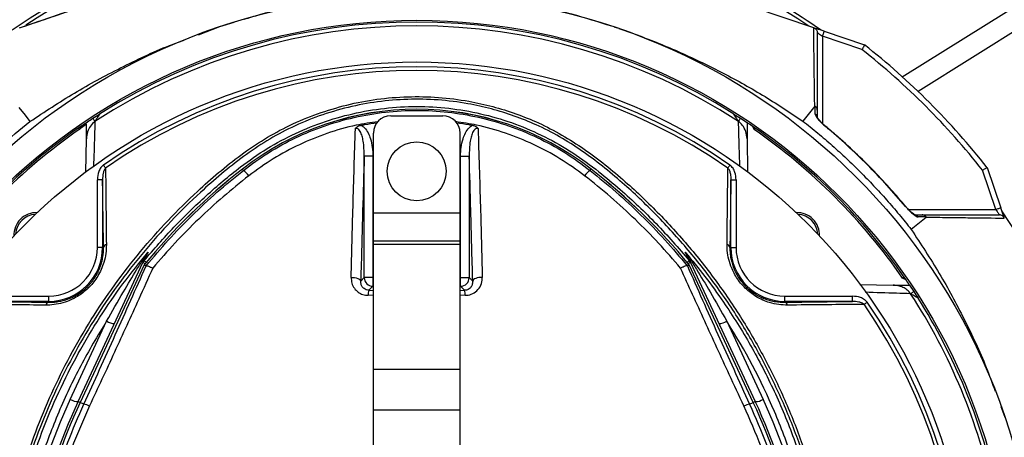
# Model space of a CAD drawing. Header units: millimetres. Extents: x 1168 to 1858, y 1039 to 1901.
# Tile 7 of 9: x 1399 to 1683, y 1608 to 1728. Entities that reach past the tile are written whole.
import ezdxf

# ---------------------------------------------------------------- set-up
doc = ezdxf.new("R2010")
doc.units = ezdxf.units.MM

msp = doc.modelspace()

# ---------------------------------------------------------------- linework, layer by layer
at = {"color": 1, "linetype": 'Continuous', "lineweight": 25}
for p, q in [((1653.4, 1711.5), (1769.31, 1784.01)), ((1630.42, 1723.17), (1630.42, 1698.03)), ((1655.23, 1673.22), (1680.37, 1673.22)), ((1500.83, 1653.63), (1500.96, 1653.63)), ((1525.96, 1653.63), (1526.09, 1653.63)), ((1499.67, 1649.98), (1500.96, 1649.97)), ((1500.96, 1651.14), (1500.83, 1651.14)), ((1526.09, 1651.14), (1525.96, 1651.14)), ((1525.96, 1649.97), (1527.25, 1649.98)), ((1500.96, 1648.53), (1499.46, 1648.54)), ((1527.46, 1648.54), (1525.96, 1648.53))]:
    msp.add_line(p, q, dxfattribs=at)
at = {"color": 7, "linetype": 'Continuous', "lineweight": 25}
for p, q in [((1775.43, 1780.76), (1657.95, 1707.27)), ((1627.89, 1725.61), (1545.51, 1753.49)), ((1450.53, 1723.61), (1456.73, 1725.93)), ((1456.73, 1725.93), (1460.89, 1727.2)), ((1570.51, 1725.82), (1571.29, 1725.55)), ((1641.78, 1719.33), (1630.42, 1723.17)), ((1630.9, 1724.59), (1642.51, 1720.66)), ((1505.96, 1700.26), (1520.96, 1700.26)), ((1417.01, 1697.47), (1415.93, 1696.72)), ((1418.27, 1697.84), (1416.22, 1696.31)), ((1417.01, 1697.47), (1416.22, 1696.31)), ((1606.8, 1699.54), (1608.66, 1698.31)), ((1610.99, 1696.72), (1610.18, 1697.28)), ((1500.96, 1672.26), (1500.96, 1695.26)), ((1525.96, 1672.26), (1525.96, 1695.26)), ((1418.1, 1683.9), (1418.27, 1693.62)), ((1608.66, 1693.62), (1608.82, 1684.01)), ((1498.34, 1653.63), (1498.34, 1688.63)), ((1500.83, 1688.63), (1498.34, 1688.63)), ((1500.83, 1688.63), (1500.83, 1653.63)), ((1526.09, 1688.63), (1528.59, 1688.63)), ((1526.09, 1653.63), (1526.09, 1688.63)), ((1528.59, 1688.63), (1528.59, 1653.63)), ((1463.49, 1684.54), (1463.21, 1684.9)), ((1563.43, 1684.54), (1563.71, 1684.9)), ((1680.37, 1673.22), (1676.52, 1684.58)), ((1677.86, 1685.31), (1681.79, 1673.7)), ((1422.92, 1681.83), (1421.42, 1681.83)), ((1421.42, 1662.33), (1421.42, 1681.83)), ((1422.92, 1681.83), (1422.92, 1662.33)), ((1604, 1662.33), (1604, 1681.83)), ((1604, 1681.83), (1605.5, 1681.83)), ((1605.5, 1681.83), (1605.5, 1662.33)), ((1500.96, 1672.26), (1525.96, 1672.26)), ((1500.96, 1664.26), (1500.96, 1672.26)), ((1525.96, 1664.26), (1525.96, 1672.26)), ((1500.96, 1664.26), (1525.96, 1664.26)), ((1500.96, 1663.24), (1500.96, 1664.26)), ((1500.96, 1663.24), (1525.96, 1663.24)), ((1500.96, 1627.28), (1500.96, 1663.24)), ((1525.96, 1663.24), (1525.96, 1664.26)), ((1525.96, 1627.28), (1525.96, 1663.24)), ((1422.92, 1662.33), (1421.42, 1662.33)), ((1423.19, 1662.33), (1422.92, 1662.33)), ((1603.73, 1662.33), (1604, 1662.33)), ((1604, 1662.33), (1605.5, 1662.33)), ((1415.89, 1617.95), (1434.57, 1658.01)), ((1434.94, 1657.35), (1416.45, 1617.69)), ((1434.95, 1657.35), (1416.45, 1617.69)), ((1434.95, 1657.35), (1435.46, 1657.03)), ((1434.95, 1657.35), (1434.96, 1657.34)), ((1591.97, 1657.35), (1591.46, 1657.03)), ((1591.97, 1657.35), (1591.96, 1657.34)), ((1610.47, 1617.69), (1591.97, 1657.35)), ((1610.47, 1617.69), (1591.98, 1657.35)), ((1592.36, 1658.01), (1611.04, 1617.95)), ((1435.46, 1657.03), (1435.48, 1657.03)), ((1591.44, 1657.03), (1591.46, 1657.03)), ((1497.33, 1652.63), (1498.34, 1653.63)), ((1500.83, 1653.63), (1498.34, 1653.63)), ((1500.83, 1653.63), (1500.83, 1651.14)), ((1526.09, 1653.63), (1528.59, 1653.63)), ((1526.09, 1651.14), (1526.09, 1653.63)), ((1528.59, 1653.63), (1529.59, 1652.63)), ((1641.17, 1651.62), (1650.82, 1651.46)), ((1654.48, 1652.98), (1653.92, 1653.79)), ((1500.83, 1651.14), (1499.67, 1649.98)), ((1527.25, 1649.98), (1526.09, 1651.14)), ((1655.51, 1651.46), (1656.74, 1649.6)), ((1387.9, 1648.3), (1407.4, 1648.3)), ((1407.4, 1646.8), (1387.9, 1646.8)), ((1407.4, 1646.8), (1407.4, 1648.3)), ((1407.4, 1646.53), (1407.4, 1646.8)), ((1619.53, 1646.8), (1619.53, 1648.3)), ((1619.53, 1648.3), (1639.03, 1648.3)), ((1619.53, 1646.53), (1619.53, 1646.8)), ((1639.03, 1646.8), (1619.53, 1646.8)), ((1639.03, 1646.8), (1639.03, 1648.3)), ((1413.62, 1618.57), (1424.1, 1641.06)), ((1602.82, 1641.06), (1613.3, 1618.57)), ((1500.96, 1627.28), (1525.96, 1627.28)), ((1500.96, 1615.51), (1500.96, 1627.28)), ((1525.96, 1615.51), (1525.96, 1627.28)), ((1417.51, 1617.19), (1416.45, 1617.69)), ((1416.45, 1617.69), (1416.45, 1617.69)), ((1609.41, 1617.19), (1610.47, 1617.69)), ((1610.47, 1617.69), (1610.47, 1617.69)), ((1500.96, 1615.51), (1525.96, 1615.51)), ((1500.96, 1533.47), (1500.96, 1615.51)), ((1525.96, 1533.47), (1525.96, 1615.51)), ((1681.82, 1616.54), (1682.97, 1613.47))]:
    msp.add_line(p, q, dxfattribs=at)
at = {"color": 7, "linetype": 'Continuous', "lineweight": 25, "flags": 128}
for points in [[(1630.9, 1724.59), (1630.32, 1724.79), (1629.76, 1724.98), (1629.24, 1725.15), (1628.78, 1725.31), (1628.41, 1725.43), (1628.13, 1725.53), (1627.98, 1725.58)], [(1628.92, 1724.18), (1628.95, 1724.17), (1629.04, 1724.11), (1629.18, 1724.01), (1629.36, 1723.89), (1629.59, 1723.73), (1629.85, 1723.56), (1630.13, 1723.37), (1630.42, 1723.17)], [(1630.42, 1723.17), (1630.52, 1723.45), (1630.61, 1723.71), (1630.69, 1723.96), (1630.76, 1724.17), (1630.82, 1724.35), (1630.87, 1724.48), (1630.89, 1724.56), (1630.9, 1724.59)], [(1398.75, 1702.67), (1400.57, 1700.39), (1402, 1698.59)], [(1628.17, 1702.99), (1626.24, 1700.61), (1624.72, 1698.75)], [(1420.73, 1698.62), (1420.68, 1698.69), (1420.62, 1698.77), (1420.56, 1698.87), (1420.49, 1698.98), (1420.41, 1699.11), (1420.32, 1699.24), (1420.22, 1699.39), (1420.12, 1699.54)], [(1606.2, 1698.62), (1606.24, 1698.69), (1606.3, 1698.77), (1606.36, 1698.87), (1606.43, 1698.98), (1606.52, 1699.11), (1606.6, 1699.24), (1606.7, 1699.39), (1606.8, 1699.54)], [(1416.22, 1696.31), (1416.18, 1696.36), (1416.15, 1696.41), (1416.11, 1696.47), (1416.07, 1696.52), (1416.04, 1696.57), (1416, 1696.62), (1415.97, 1696.67), (1415.93, 1696.72)], [(1610.99, 1696.72), (1610.95, 1696.67), (1610.92, 1696.62), (1610.88, 1696.57), (1610.85, 1696.52), (1610.81, 1696.47), (1610.78, 1696.41), (1610.74, 1696.36), (1610.7, 1696.31)], [(1423.78, 1685.2), (1423.72, 1685.29), (1423.65, 1685.39), (1423.58, 1685.49), (1423.5, 1685.6), (1423.42, 1685.71), (1423.34, 1685.83), (1423.26, 1685.95), (1423.17, 1686.07)], [(1603.14, 1685.2), (1603.21, 1685.29), (1603.27, 1685.39), (1603.35, 1685.49), (1603.42, 1685.6), (1603.5, 1685.71), (1603.58, 1685.83), (1603.67, 1685.95), (1603.75, 1686.07)], [(1681.79, 1673.7), (1681.76, 1673.69), (1681.68, 1673.67), (1681.55, 1673.62), (1681.37, 1673.56), (1681.16, 1673.49), (1680.91, 1673.41), (1680.65, 1673.32), (1680.37, 1673.22)], [(1680.37, 1673.22), (1680.55, 1672.96), (1680.72, 1672.71), (1680.88, 1672.47), (1681.02, 1672.26), (1681.15, 1672.07), (1681.25, 1671.92), (1681.32, 1671.81), (1681.37, 1671.75), (1681.38, 1671.72)], [(1682.78, 1670.78), (1682.73, 1670.93), (1682.63, 1671.21), (1682.51, 1671.58), (1682.35, 1672.04), (1682.18, 1672.56), (1681.99, 1673.12), (1681.79, 1673.7)], [(1660.25, 1670.97), (1657.86, 1669.02), (1655.98, 1667.49)], [(1494.55, 1653.71), (1495.06, 1653.7), (1495.56, 1653.65), (1496.03, 1653.56), (1496.45, 1653.42), (1496.81, 1653.25), (1497.08, 1653.06), (1497.26, 1652.85), (1497.33, 1652.63)], [(1532.37, 1653.71), (1531.86, 1653.7), (1531.36, 1653.65), (1530.89, 1653.56), (1530.47, 1653.42), (1530.11, 1653.25), (1529.84, 1653.06), (1529.67, 1652.85), (1529.59, 1652.63)], [(1653.92, 1653.79), (1653.87, 1653.75), (1653.82, 1653.72), (1653.77, 1653.68), (1653.72, 1653.65), (1653.66, 1653.61), (1653.61, 1653.58), (1653.56, 1653.54), (1653.51, 1653.51)], [(1655.82, 1649), (1655.89, 1649.04), (1655.97, 1649.1), (1656.07, 1649.16), (1656.18, 1649.24), (1656.31, 1649.32), (1656.44, 1649.4), (1656.59, 1649.5), (1656.74, 1649.6)], [(1642.4, 1645.94), (1642.49, 1646.01), (1642.59, 1646.07), (1642.69, 1646.15), (1642.8, 1646.22), (1642.91, 1646.3), (1643.03, 1646.38), (1643.15, 1646.47), (1643.27, 1646.55)]]:
    msp.add_lwpolyline(points, dxfattribs=at)
at = {"color": 1, "linetype": 'Continuous', "lineweight": 25, "flags": 128}
for points in [[(1631.38, 1697.16), (1631.38, 1697.16), (1631.34, 1697.11)], [(1654.31, 1674.14), (1654.35, 1674.18), (1654.36, 1674.19)], [(1434.57, 1658.01), (1434.59, 1658), (1434.67, 1657.97), (1434.79, 1657.91), (1434.95, 1657.83), (1435.16, 1657.74), (1435.23, 1657.7)], [(1434.91, 1658.55), (1434.93, 1658.53), (1435, 1658.47), (1435.11, 1658.38), (1435.25, 1658.26), (1435.43, 1658.12), (1435.51, 1658.05)], [(1592.01, 1658.55), (1591.99, 1658.53), (1591.92, 1658.47), (1591.81, 1658.38), (1591.67, 1658.26), (1591.49, 1658.12), (1591.41, 1658.05)], [(1592.36, 1658.01), (1592.33, 1658), (1592.26, 1657.97), (1592.14, 1657.91), (1591.97, 1657.83), (1591.76, 1657.74), (1591.69, 1657.7)], [(1416.45, 1617.69), (1416.26, 1617.78), (1416.1, 1617.85), (1415.98, 1617.91), (1415.91, 1617.94), (1415.89, 1617.95)], [(1611.04, 1617.95), (1611.01, 1617.94), (1610.94, 1617.91), (1610.83, 1617.85), (1610.67, 1617.78), (1610.47, 1617.69)]]:
    msp.add_lwpolyline(points, dxfattribs=at)
at = {"color": 7, "linetype": 'Continuous', "lineweight": 25}
for centre, radius in [((1513.46, 1556.26), 178.9), ((1513.46, 1556.26), 171.5), ((1513.46, 1556.26), 159.5), ((1513.46, 1684.26), 8.5)]:
    msp.add_circle(centre, radius, dxfattribs=at)
for centre, radius, start, end in [((1513.46, 1556.26), 205, 70, 124.6619), ((1513.46, 1556.26), 204, 56.351, 123.5162), ((1513.46, 1556.26), 205, 55.3381, 70), ((1513.46, 1556.26), 169.9, 56.9185, 123.0815), ((1513.46, 1556.26), 171, 57.6763, 122.3237), ((1513.46, 1556.26), 209, 38.13, 51.87), ((1513.46, 1556.26), 207.5, 38.2008, 51.7992), ((1513.46, 1556.26), 158.12, 55.1797, 124.8203), ((1513.46, 1556.26), 157.06, 55.1797, 124.8203), ((1513.46, 1620.26), 81.88, 52.1364, 127.8636), ((1513.46, 1620.26), 81.87, 52.1364, 127.8636), ((1505.96, 1695.26), 5, 90, 180), ((1520.96, 1695.26), 5, 0, 90), ((1627.55, 1699.61), 1.37, 0.6021, 56.087), ((1513.46, 1556.26), 171, 55.5572, 56.1728), ((1513.46, 1556.26), 171, 124.7742, 145.2258), ((1513.46, 1556.26), 170.5, 124.7742, 145.2258), ((1513.46, 1556.26), 170.5, 34.7742, 55.2258), ((1513.46, 1556.26), 171, 34.7742, 55.2258), ((1571.77, 1545.26), 176.88, 127.8636, 140.6735), ((1571.77, 1545.26), 176.87, 127.8636, 140.6741), ((1459.35, 1678.68), 7.17, 36.9986, 54.7407), ((1567.57, 1678.68), 7.17, 125.2593, 143.0014), ((1455.15, 1545.26), 176.87, 39.3259, 52.1364), ((1455.15, 1545.26), 176.88, 39.3267, 52.1364), ((1403.86, 1665.86), 6.5, 87.9523, 182.0477), ((1403.86, 1665.86), 6, 92.8621, 177.1379), ((1623.06, 1665.86), 6.5, 357.9523, 92.0477), ((1623.06, 1665.86), 6, 2.8621, 87.1379), ((1656.81, 1670.35), 1.37, 33.9112, 89.399), ((1513.46, 1556.26), 205, 325.3381, 34.6619), ((1424.19, 1662.14), 1.02, 100.1983, 169.4052), ((1602.73, 1662.14), 1.02, 10.5948, 79.8017), ((1407.4, 1662.33), 15.53, 270, 0), ((1407.4, 1662.33), 14.03, 270, 0), ((1434.42, 1660.87), 1.34, 302.6662, 334.4943), ((1592.5, 1660.87), 1.34, 205.5057, 237.3338), ((1619.53, 1662.33), 15.53, 180, 270), ((1619.53, 1662.33), 14.03, 180, 270), ((1436.81, 1656.97), 2.48, 140.2692, 154.9993), ((1590.11, 1656.97), 2.48, 25.0007, 39.7308), ((1500.84, 1653.64), 2.5, 180.1835, 269.8165), ((1526.08, 1653.64), 2.5, 270.1835, 359.8165), ((1513.46, 1556.26), 171, 33.8272, 34.4428), ((1503.22, 1648.72), 3.76, 160.463, 182.7292), ((1523.7, 1648.72), 3.76, 357.2708, 19.537), ((1513.46, 1556.26), 169.9, 11.9185, 33.0815), ((1407.58, 1645.53), 1.02, 100.5954, 169.8016), ((1619.34, 1645.53), 1.02, 10.1984, 79.4046), ((1513.46, 1556.26), 157.06, 325.1797, 34.8203), ((1513.46, 1556.26), 158.12, 325.1797, 34.8203), ((1513.46, 1556.26), 171, 12.6763, 32.3237), ((1426.23, 1644.35), 3.91, 237.1692, 272.1097), ((1600.7, 1644.35), 3.91, 267.8903, 302.8308), ((1571.77, 1544.83), 174.5, 155, 180), ((1571.77, 1545.26), 172, 155, 180), ((1571.77, 1545.26), 171.38, 155, 180), ((1571.77, 1545.26), 171.37, 155, 180), ((1415.74, 1621.86), 3.91, 237.1692, 272.1094), ((1455.15, 1545.26), 171.38, 0, 25), ((1455.15, 1545.26), 171.37, 0, 25), ((1611.18, 1621.86), 3.91, 267.8906, 302.8308), ((1455.15, 1545.26), 172, 0, 25), ((1455.15, 1544.83), 174.5, 0, 25), ((1416.14, 1610.3), 7.02, 64.7371, 78.7855), ((1610.78, 1610.3), 7.02, 101.2145, 115.2629)]:
    msp.add_arc(centre, radius, start, end, dxfattribs=at)
for points in [[(1399.02, 1725.61), (1413.43, 1730.48), (1427.84, 1735.36), (1442.25, 1740.23)], [(1627.89, 1725.61), (1627.89, 1725.61), (1627.9, 1725.61), (1627.9, 1725.61)], [(1420.12, 1699.54), (1420.76, 1699.95), (1421.39, 1700.36), (1422.03, 1700.76)], [(1604.9, 1700.76), (1605.53, 1700.36), (1606.17, 1699.95), (1606.8, 1699.54)], [(1370.8, 1667.31), (1373.07, 1670.22), (1377.78, 1675.9), (1385.36, 1683.99), (1393.42, 1691.59), (1399.09, 1696.32), (1402, 1698.59)], [(1423.19, 1662.33), (1423.1, 1668.91), (1423.01, 1675.4), (1422.92, 1681.83)], [(1604, 1681.83), (1603.91, 1675.4), (1603.82, 1668.91), (1603.73, 1662.33)], [(1682.81, 1670.7), (1682.81, 1670.7), (1682.81, 1670.69), (1682.81, 1670.69)], [(1436.05, 1660.98), (1435.68, 1660.19), (1435.3, 1659.38), (1434.91, 1658.55)], [(1592.01, 1658.55), (1591.62, 1659.38), (1591.24, 1660.19), (1590.87, 1660.98)], [(1656.74, 1649.6), (1657.15, 1648.97), (1657.56, 1648.33), (1657.96, 1647.7)], [(1387.9, 1646.8), (1394.32, 1646.71), (1400.81, 1646.62), (1407.4, 1646.53)], [(1619.53, 1646.53), (1626.11, 1646.62), (1632.6, 1646.71), (1639.03, 1646.8)]]:
    msp.add_open_spline(points, degree=3, dxfattribs=at)
for points, knots in [([(1442.26, 1740.2), (1435.06, 1737.76), (1427.85, 1735.32), (1420.65, 1732.88), (1413.44, 1730.44), (1406.24, 1727.99), (1399.03, 1725.55)], [0, 0, 0, 0, 0.02281252, 0.02281252, 0.02281252, 0.04564083, 0.04564083, 0.04564083, 0.04564083]), ([(1463.71, 1728.06), (1465.21, 1728.52), (1471.03, 1730.33), (1481.39, 1732.75), (1494.89, 1735.1), (1508.69, 1736.15), (1521.97, 1735.97), (1534.51, 1734.69), (1546.32, 1732.55), (1558.06, 1729.75), (1565.78, 1727.33), (1569.63, 1726.12)], [0, 0, 0, 0, 0.0436774, 0.1695986, 0.2954619, 0.4247255, 0.5539888, 0.6644957, 0.7750319, 0.8875159, 1, 1, 1, 1]), ([(1571.76, 1725.39), (1573.23, 1724.88), (1578.98, 1722.89), (1588.83, 1718.89), (1601.17, 1713.01), (1613.2, 1706.37), (1620.88, 1701.29), (1624.72, 1698.75)], [0, 0, 0, 0, 0.078523, 0.307068, 0.535611, 0.767807, 1, 1, 1, 1]), ([(1628.17, 1702.99), (1628.15, 1704.08), (1628.14, 1705.15), (1628.11, 1707.23), (1628.1, 1708.25), (1628.06, 1711.26), (1628.03, 1713.19), (1627.96, 1718.79), (1627.92, 1722.28), (1627.89, 1725.61)], [0, 0, 0, 0, 0.125, 0.125, 0.25, 0.25, 0.5, 0.5, 1, 1, 1, 1]), ([(1627.9, 1725.61), (1628.05, 1725.56), (1628.19, 1725.48), (1628.44, 1725.3), (1628.55, 1725.19), (1628.73, 1724.93), (1628.8, 1724.79), (1628.9, 1724.5), (1628.92, 1724.34), (1628.92, 1724.18)], [0, 0, 0, 0, 0.25, 0.25, 0.5, 0.5, 0.75, 0.75, 1, 1, 1, 1]), ([(1628.92, 1724.18), (1628.92, 1720.89), (1628.92, 1717.45), (1628.92, 1711.93), (1628.92, 1710.03), (1628.92, 1706.08), (1628.92, 1704.04), (1628.92, 1701.89)], [0, 0, 0, 0, 0.5, 0.5, 0.75, 0.75, 1, 1, 1, 1]), ([(1402, 1698.59), (1406.22, 1701.39), (1414.67, 1706.99), (1428.16, 1714.21), (1438.75, 1719.27), (1445, 1721.55), (1446.39, 1722.06)], [0, 0, 0, 0, 0.301793, 0.603588, 0.911472, 1, 1, 1, 1]), ([(1642.51, 1720.66), (1642.51, 1720.66), (1642.5, 1720.65), (1642.48, 1720.62), (1642.47, 1720.59), (1642.43, 1720.53), (1642.41, 1720.48), (1642.36, 1720.39), (1642.33, 1720.33), (1642.23, 1720.14), (1642.15, 1720), (1641.97, 1719.67), (1641.88, 1719.5), (1641.78, 1719.33)], [0, 0, 0, 0, 0.125, 0.125, 0.25, 0.25, 0.375, 0.375, 0.5, 0.5, 0.75, 0.75, 1, 1, 1, 1]), ([(1416.2, 1463.98), (1414.39, 1466.56), (1410.76, 1471.7), (1405.96, 1480.19), (1401.7, 1489.3), (1398.15, 1499.03), (1395.41, 1509.02), (1393.36, 1520.29), (1392.11, 1532.84), (1391.72, 1546.66), (1392.38, 1560.51), (1394.01, 1573.69), (1396.49, 1586.13), (1399.63, 1597.81), (1403.53, 1609.26), (1408.14, 1620.39), (1413.49, 1631.2), (1419.57, 1641.64), (1426.34, 1651.67), (1433.74, 1661.21), (1441.7, 1670.19), (1449.31, 1677.7), (1456.33, 1683.94), (1462.72, 1689.02), (1469.49, 1693.62), (1476.86, 1697.66), (1484.82, 1700.95), (1493.27, 1703.49), (1501.97, 1705.15), (1510.82, 1705.88), (1519.71, 1705.69), (1527.93, 1704.66), (1535.39, 1702.99), (1542.09, 1700.9), (1548.8, 1698.21), (1555.39, 1694.8), (1561.79, 1690.7), (1567.85, 1686.17), (1575.13, 1680.01), (1583.51, 1672.02), (1592.67, 1661.89), (1601.09, 1651.05), (1608.65, 1639.63), (1615.3, 1627.68), (1621.04, 1615.29), (1625.87, 1602.46), (1629.6, 1589.72), (1632.29, 1577.18), (1634.06, 1564.93), (1635.02, 1552.6), (1635.12, 1540.96), (1634.57, 1530.05), (1633.48, 1519.9), (1631.69, 1509.86), (1629.12, 1500.03), (1625.7, 1490.46), (1621.49, 1481.22), (1616.53, 1472.34), (1612.73, 1466.71), (1610.72, 1463.98), (1610.72, 1463.98)], [0, 0, 0, 0, 0.015332, 0.030665, 0.047482, 0.064359, 0.08124, 0.098061, 0.120381, 0.142779, 0.165173, 0.187488, 0.20692, 0.226431, 0.245971, 0.265487, 0.284925, 0.304718, 0.324581, 0.344473, 0.364345, 0.384147, 0.397765, 0.411419, 0.425032, 0.438592, 0.452869, 0.467188, 0.481462, 0.495739, 0.510063, 0.524341, 0.535725, 0.547132, 0.558517, 0.571078, 0.583684, 0.596324, 0.60893, 0.631492, 0.65412, 0.676743, 0.699297, 0.721397, 0.743571, 0.765741, 0.787834, 0.807727, 0.827678, 0.847629, 0.867524, 0.884122, 0.900759, 0.917379, 0.933954, 0.950431, 0.966967, 0.983501, 0.999978, 1, 1, 1, 1]), ([(1609.13, 1463.1), (1609.42, 1463.49), (1611.74, 1466.56), (1615.78, 1472.55), (1620.72, 1481.35), (1624.91, 1490.52), (1628.33, 1500.02), (1630.91, 1509.81), (1632.7, 1519.81), (1633.81, 1529.93), (1634.38, 1540.81), (1634.29, 1552.45), (1633.34, 1564.78), (1631.57, 1577.04), (1628.87, 1589.59), (1625.13, 1602.33), (1620.29, 1615.16), (1614.53, 1627.55), (1607.86, 1639.48), (1600.27, 1650.87), (1591.83, 1661.68), (1582.66, 1671.77), (1574.28, 1679.7), (1567.03, 1685.79), (1561.04, 1690.26), (1554.71, 1694.29), (1548.21, 1697.63), (1541.6, 1700.28), (1535.01, 1702.32), (1527.68, 1703.96), (1519.6, 1704.96), (1510.87, 1705.14), (1502.17, 1704.43), (1493.61, 1702.81), (1485.31, 1700.33), (1477.46, 1697.1), (1470.18, 1693.13), (1463.48, 1688.59), (1457.15, 1683.58), (1450.15, 1677.4), (1442.55, 1669.95), (1434.57, 1661), (1427.16, 1651.49), (1420.36, 1641.48), (1414.26, 1631.06), (1408.9, 1620.26), (1404.27, 1609.14), (1400.36, 1597.68), (1397.21, 1585.99), (1394.73, 1573.55), (1393.11, 1560.36), (1392.46, 1546.51), (1392.87, 1532.69), (1394.14, 1520.15), (1396.21, 1508.93), (1398.94, 1499.02), (1402.48, 1489.36), (1406.83, 1480.11), (1411.88, 1471.29), (1415.82, 1465.83), (1417.79, 1463.1)], [0, 0, 0, 0, 0.002364, 0.01872, 0.035134, 0.051548, 0.067905, 0.084427, 0.100995, 0.11758, 0.134126, 0.154031, 0.173994, 0.193955, 0.213858, 0.235956, 0.25813, 0.280309, 0.302413, 0.32494, 0.347536, 0.370138, 0.392672, 0.405128, 0.417617, 0.430072, 0.442482, 0.453674, 0.464888, 0.476079, 0.490111, 0.504189, 0.518221, 0.532252, 0.546328, 0.560362, 0.573781, 0.587252, 0.600764, 0.61424, 0.634021, 0.653874, 0.673746, 0.693589, 0.713363, 0.732807, 0.752331, 0.771879, 0.791398, 0.810838, 0.833158, 0.85556, 0.877965, 0.900292, 0.916997, 0.933762, 0.950522, 0.967223, 0.983612, 1, 1, 1, 1]), ([(1434.91, 1658.55), (1437.72, 1661.81), (1443.36, 1668.34), (1452.71, 1677.3), (1461.63, 1684.92), (1470.26, 1690.95), (1478.48, 1695.34), (1487.12, 1698.81), (1496.11, 1701.26), (1505.31, 1702.69), (1514.61, 1703.1), (1523.9, 1702.44), (1533.05, 1700.74), (1541.96, 1698.06), (1550.48, 1694.33), (1558.53, 1689.7), (1565.7, 1684.48), (1573.73, 1677.7), (1582.65, 1669.35), (1588.89, 1662.15), (1592.01, 1658.55)], [0, 0, 0, 0, 0.069193, 0.138478, 0.207671, 0.25738, 0.307247, 0.356956, 0.406635, 0.456472, 0.506151, 0.55583, 0.605667, 0.655346, 0.704914, 0.754654, 0.804276, 0.847007, 0.923503, 1, 1, 1, 1]), ([(1628.31, 1703.03), (1628.29, 1703.04), (1628.28, 1703.05), (1628.26, 1703.05), (1628.25, 1703.05), (1628.23, 1703.04), (1628.22, 1703.04), (1628.19, 1703.02), (1628.18, 1703.01), (1628.17, 1702.99)], [0, 0, 0, 0, 0.125, 0.125, 0.25, 0.25, 0.5, 0.5, 1, 1, 1, 1]), ([(1628.32, 1700.75), (1628.31, 1701.27), (1628.31, 1702.03), (1628.31, 1702.79), (1628.31, 1703.03)], [0, 0, 0, 0, 0.684544, 1, 1, 1, 1]), ([(1628.92, 1701.89), (1628.92, 1701.91), (1628.92, 1702.03), (1628.87, 1702.31), (1628.69, 1702.71), (1628.43, 1702.93), (1628.31, 1703.03)], [0, 0, 0, 0, 0.031612, 0.282586, 0.641295, 1, 1, 1, 1]), ([(1422.03, 1700.76), (1421.79, 1700.37), (1421.55, 1699.98), (1421.22, 1699.42), (1421.11, 1699.24), (1420.9, 1698.91), (1420.81, 1698.75), (1420.73, 1698.62)], [0, 0, 0, 0, 0.5, 0.5, 0.75, 0.75, 1, 1, 1, 1]), ([(1463.49, 1684.54), (1465.87, 1686.29), (1470.64, 1689.8), (1478.47, 1694.03), (1486.75, 1697.46), (1495.44, 1699.94), (1504.41, 1701.46), (1513.46, 1701.98), (1522.47, 1701.46), (1531.33, 1699.98), (1539.98, 1697.53), (1548.29, 1694.11), (1556.21, 1689.85), (1561.03, 1686.3), (1563.43, 1684.54)], [0, 0, 0, 0, 0.082383, 0.165029, 0.247422, 0.33162, 0.416088, 0.500289, 0.583462, 0.666893, 0.750065, 0.833292, 0.916782, 1, 1, 1, 1]), ([(1606.2, 1698.62), (1606.11, 1698.75), (1606.02, 1698.91), (1605.82, 1699.24), (1605.71, 1699.42), (1605.37, 1699.98), (1605.13, 1700.37), (1604.9, 1700.76)], [0, 0, 0, 0, 0.25, 0.25, 0.5, 0.5, 1, 1, 1, 1]), ([(1628.32, 1700.75), (1628.32, 1700.66), (1628.34, 1700.55), (1628.44, 1700.3), (1628.52, 1700.17), (1628.69, 1699.88), (1628.8, 1699.73), (1629.03, 1699.42), (1629.16, 1699.26), (1629.58, 1698.77), (1629.9, 1698.44), (1630.59, 1697.76), (1630.96, 1697.43), (1631.34, 1697.11)], [0, 0, 0, 0, 0.125, 0.125, 0.25, 0.25, 0.375, 0.375, 0.5, 0.5, 0.75, 0.75, 1, 1, 1, 1]), ([(1631.39, 1697.16), (1631.12, 1697.39), (1630.55, 1697.88), (1629.84, 1698.61), (1629.3, 1699.23), (1629.01, 1699.64), (1628.9, 1699.84), (1628.89, 1699.85), (1628.89, 1699.86)], [0, 0, 0, 0, 0.223663, 0.470161, 0.679492, 0.841704, 0.944174, 1, 1, 1, 1]), ([(1628.92, 1701.89), (1628.92, 1701.66), (1628.92, 1700.9), (1628.92, 1700.14), (1628.92, 1699.62)], [0, 0, 0, 0, 0.3134687, 1, 1, 1, 1]), ([(1417.01, 1697.47), (1417.53, 1697.82), (1418.04, 1698.17), (1419.08, 1698.86), (1419.6, 1699.2), (1420.12, 1699.54)], [0, 0, 0, 0, 0.5, 0.5, 1, 1, 1, 1]), ([(1420.73, 1698.62), (1420.26, 1698.21), (1419.33, 1697.37), (1418.47, 1695.59), (1418.34, 1694.29), (1418.27, 1693.62)], [0, 0, 0, 0, 0.318977, 0.646275, 1, 1, 1, 1]), ([(1418.27, 1693.62), (1418.27, 1693.62), (1418.27, 1693.62), (1418.27, 1693.65), (1418.27, 1693.8), (1418.27, 1694.42), (1418.27, 1695.73), (1418.27, 1697.05), (1418.27, 1697.84)], [0, 0, 0, 0, 0.004058, 0.009883, 0.031935, 0.119082, 0.467313, 1, 1, 1, 1]), ([(1495.78, 1696.59), (1495.78, 1696.6), (1495.81, 1696.63), (1496.03, 1696.89), (1496.56, 1697.3), (1497.16, 1697.46), (1497.47, 1697.55)], [0, 0, 0, 0, 0.005196, 0.076336, 0.534862, 1, 1, 1, 1]), ([(1497.47, 1697.55), (1497.8, 1697.61), (1499.29, 1697.88), (1500.79, 1698.1), (1501.96, 1698.26)], [0, 0, 0, 0, 0.221427, 1, 1, 1, 1]), ([(1497.47, 1697.55), (1497.47, 1697.54), (1497.8, 1697.35), (1498.58, 1696.7), (1499.48, 1695.35), (1500.24, 1693.42), (1500.74, 1691.17), (1500.8, 1689.48), (1500.83, 1688.63)], [0, 0, 0, 0, 0.000851, 0.116782, 0.30245, 0.487251, 0.743401, 1, 1, 1, 1]), ([(1524.96, 1698.26), (1526.13, 1698.1), (1527.63, 1697.88), (1529.12, 1697.61), (1529.45, 1697.55)], [0, 0, 0, 0, 0.778573, 1, 1, 1, 1]), ([(1526.09, 1688.63), (1526.12, 1689.48), (1526.18, 1691.16), (1526.68, 1693.43), (1527.45, 1695.34), (1528.33, 1696.73), (1529.14, 1697.32), (1529.45, 1697.55)], [0, 0, 0, 0, 0.256601, 0.512754, 0.697557, 0.883226, 1, 1, 1, 1]), ([(1529.45, 1697.55), (1529.74, 1697.47), (1530.32, 1697.32), (1530.86, 1696.91), (1531.09, 1696.65), (1531.14, 1696.6), (1531.14, 1696.59)], [0, 0, 0, 0, 0.442101, 0.886175, 0.994807, 1, 1, 1, 1]), ([(1608.66, 1693.62), (1608.58, 1694.33), (1608.43, 1695.74), (1607.5, 1697.5), (1606.58, 1698.29), (1606.2, 1698.62)], [0, 0, 0, 0, 0.372831, 0.739303, 1, 1, 1, 1]), ([(1608.66, 1698.31), (1608.66, 1697.8), (1608.66, 1696.76), (1608.66, 1695.58), (1608.66, 1694.75), (1608.66, 1694.3), (1608.66, 1694.03), (1608.66, 1693.86), (1608.66, 1693.75), (1608.66, 1693.69), (1608.66, 1693.65), (1608.66, 1693.62), (1608.66, 1693.62), (1608.66, 1693.62), (1608.66, 1693.62)], [0, 0, 0, 0, 0.3059588, 0.6130426, 0.7589308, 0.8511108, 0.9082664, 0.9434799, 0.9651962, 0.978695, 0.9872324, 0.9958484, 0.9990568, 1, 1, 1, 1]), ([(1610.18, 1697.28), (1610.36, 1696.97), (1610.54, 1696.65), (1610.7, 1696.32), (1610.7, 1696.31)], [0, 0, 0, 0, 0.977267, 1, 1, 1, 1]), ([(1624.72, 1698.75), (1626.18, 1697.61), (1629.05, 1695.3), (1633.25, 1691.7), (1637.34, 1687.97), (1639.99, 1685.4), (1642.6, 1682.79), (1645.17, 1680.13), (1648.91, 1676.04), (1652.52, 1671.83), (1654.84, 1668.95), (1655.98, 1667.49)], [0.74984002, 0.74984002, 0.74984002, 0.74984002, 0.75473291, 0.75962581, 0.76451871, 0.76941161, 0.76941161, 0.77431077, 0.77920993, 0.78410909, 0.78900825, 0.78900825, 0.78900825, 0.78900825]), ([(1654.31, 1674.14), (1650.83, 1678.3), (1647.17, 1682.3), (1639.5, 1689.97), (1635.5, 1693.63), (1631.34, 1697.11)], [0, 0, 0, 0, 0.5, 0.5, 1, 1, 1, 1]), ([(1654.34, 1674.17), (1652.99, 1675.77), (1650.06, 1679.23), (1645.22, 1684.38), (1639.87, 1689.66), (1635.22, 1693.94), (1632.31, 1696.34), (1631.36, 1697.13)], [0, 0, 0, 0, 0.193198, 0.417854, 0.651968, 0.886086, 1, 1, 1, 1]), ([(1494.55, 1653.71), (1494.73, 1660.55), (1495.11, 1675.13), (1495.55, 1689.15), (1495.78, 1696.59)], [0, 0, 0, 0, 0.468655, 1, 1, 1, 1]), ([(1498.34, 1688.63), (1498.31, 1690.08), (1498.26, 1692.04), (1497.75, 1694.39), (1497.34, 1695.53), (1496.88, 1696.23), (1496.55, 1696.51), (1496.3, 1696.62), (1496.06, 1696.66), (1495.88, 1696.63), (1495.79, 1696.6), (1495.78, 1696.59)], [0, 0, 0, 0, 0.482613, 0.647786, 0.800758, 0.88323, 0.91775, 0.942191, 0.969732, 0.995822, 1, 1, 1, 1]), ([(1531.14, 1696.59), (1531.13, 1696.6), (1531.03, 1696.63), (1530.85, 1696.66), (1530.59, 1696.62), (1530.36, 1696.49), (1530.03, 1696.21), (1529.59, 1695.53), (1529.18, 1694.39), (1528.66, 1692.04), (1528.62, 1690.08), (1528.59, 1688.63)], [0, 0, 0, 0, 0.0041776, 0.0329113, 0.0578085, 0.0893013, 0.1167545, 0.1992282, 0.3522029, 0.5173787, 1, 1, 1, 1]), ([(1531.14, 1696.59), (1531.37, 1689.15), (1531.81, 1675.13), (1532.19, 1660.55), (1532.37, 1653.71)], [0, 0, 0, 0, 0.531345, 1, 1, 1, 1]), ([(1498.34, 1688.63), (1498.18, 1683.41), (1497.83, 1671.62), (1497.51, 1659.43), (1497.33, 1652.63)], [0, 0, 0, 0, 0.4421509, 1, 1, 1, 1]), ([(1529.59, 1652.63), (1529.41, 1659.43), (1529.1, 1671.62), (1528.74, 1683.41), (1528.59, 1688.63)], [0, 0, 0, 0, 0.5578491, 1, 1, 1, 1]), ([(1423.17, 1686.07), (1423.16, 1686.06), (1422.88, 1685.87), (1422.34, 1685.29), (1421.6, 1683.88), (1421.49, 1682.63), (1421.42, 1681.83)], [0, 0, 0, 0, 0.006934, 0.217445, 0.494657, 1, 1, 1, 1]), ([(1605.5, 1681.83), (1605.44, 1682.53), (1605.35, 1683.68), (1604.71, 1685.18), (1604.06, 1685.78), (1603.75, 1686.07)], [0, 0, 0, 0, 0.443405, 0.731943, 1, 1, 1, 1]), ([(1423.78, 1685.2), (1423.65, 1685.01), (1423.33, 1684.56), (1423, 1683.41), (1422.95, 1682.46), (1422.92, 1681.83)], [0, 0, 0, 0, 0.190236, 0.464173, 1, 1, 1, 1]), ([(1423.78, 1685.2), (1423.79, 1684.43), (1423.83, 1680.57), (1423.91, 1673.26), (1423.98, 1666.63), (1424.01, 1663.14)], [0, 0, 0, 0, 0.1060901, 0.5304566, 1, 1, 1, 1]), ([(1435.48, 1657.03), (1437.58, 1659.52), (1441.79, 1664.51), (1448.63, 1671.55), (1455.82, 1678.3), (1460.94, 1682.46), (1463.49, 1684.54)], [0, 0, 0, 0, 0.248423, 0.496845, 0.748424, 1, 1, 1, 1]), ([(1465.08, 1683), (1462.59, 1681.01), (1457.62, 1677.03), (1450.54, 1670.54), (1443.74, 1663.7), (1439.51, 1658.81), (1437.4, 1656.37)], [0, 0, 0, 0, 0.248456, 0.496915, 0.748457, 1, 1, 1, 1]), ([(1589.52, 1656.37), (1587.43, 1658.78), (1583.26, 1663.61), (1576.49, 1670.43), (1569.39, 1676.96), (1564.36, 1680.98), (1561.84, 1683)], [0, 0, 0, 0, 0.248469, 0.496937, 0.748469, 1, 1, 1, 1]), ([(1563.43, 1684.54), (1565.96, 1682.48), (1571, 1678.38), (1578.17, 1671.67), (1585.05, 1664.6), (1589.31, 1659.55), (1591.44, 1657.03)], [0, 0, 0, 0, 0.248409, 0.49682, 0.748409, 1, 1, 1, 1]), ([(1602.91, 1663.14), (1602.92, 1663.93), (1602.96, 1667.88), (1603.03, 1675.27), (1603.11, 1681.78), (1603.14, 1685.2)], [0, 0, 0, 0, 0.106091, 0.530461, 1, 1, 1, 1]), ([(1603.14, 1685.2), (1603.3, 1684.96), (1603.65, 1684.43), (1603.93, 1683.27), (1603.97, 1682.38), (1604, 1681.83)], [0, 0, 0, 0, 0.238566, 0.528533, 1, 1, 1, 1]), ([(1677.86, 1685.31), (1677.86, 1685.31), (1677.85, 1685.3), (1677.82, 1685.28), (1677.79, 1685.27), (1677.73, 1685.23), (1677.68, 1685.21), (1677.59, 1685.16), (1677.53, 1685.13), (1677.34, 1685.03), (1677.19, 1684.95), (1676.87, 1684.77), (1676.7, 1684.68), (1676.52, 1684.58)], [0, 0, 0, 0, 0.125, 0.125, 0.25, 0.25, 0.375, 0.375, 0.5, 0.5, 0.75, 0.75, 1, 1, 1, 1]), ([(1654.31, 1674.14), (1654.68, 1673.72), (1655.45, 1672.85), (1656.54, 1671.87), (1657.42, 1671.24), (1657.79, 1671.15), (1657.95, 1671.12)], [0, 0, 0, 0, 0.284837, 0.578115, 0.811735, 1, 1, 1, 1]), ([(1657.06, 1671.69), (1657.06, 1671.69), (1657.04, 1671.7), (1656.89, 1671.78), (1656.58, 1671.99), (1656.08, 1672.39), (1655.41, 1673.02), (1654.79, 1673.67), (1654.43, 1674.1), (1654.32, 1674.23)], [0, 0, 0, 0, 0.054593, 0.139037, 0.258771, 0.435543, 0.649628, 0.890758, 1, 1, 1, 1]), ([(1656.82, 1671.72), (1657.35, 1671.72), (1658.13, 1671.72), (1658.9, 1671.72), (1659.15, 1671.72)], [0, 0, 0, 0, 0.681404, 1, 1, 1, 1]), ([(1660.29, 1671.11), (1660.18, 1671.23), (1659.97, 1671.49), (1659.57, 1671.68), (1659.29, 1671.72), (1659.17, 1671.72), (1659.15, 1671.72)], [0, 0, 0, 0, 0.358636, 0.717272, 0.968452, 1, 1, 1, 1]), ([(1659.15, 1671.72), (1661.29, 1671.72), (1663.33, 1671.72), (1667.26, 1671.72), (1669.16, 1671.72), (1674.66, 1671.72), (1678.1, 1671.72), (1681.38, 1671.72)], [0, 0, 0, 0, 0.25, 0.25, 0.5, 0.5, 1, 1, 1, 1]), ([(1682.81, 1670.7), (1682.75, 1670.85), (1682.68, 1670.99), (1682.5, 1671.24), (1682.38, 1671.35), (1682.13, 1671.53), (1681.99, 1671.6), (1681.7, 1671.7), (1681.54, 1671.72), (1681.38, 1671.72)], [0, 0, 0, 0, 0.25, 0.25, 0.5, 0.5, 0.75, 0.75, 1, 1, 1, 1]), ([(1660.29, 1671.11), (1660.04, 1671.11), (1659.79, 1671.11), (1659.54, 1671.11), (1659.01, 1671.11), (1658.48, 1671.11), (1657.95, 1671.12)], [0.00036714, 0.00036714, 0.00036714, 0.00036714, 0.002455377, 0.002455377, 0.002455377, 0.006882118, 0.006882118, 0.006882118, 0.006882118]), ([(1660.25, 1670.97), (1660.26, 1670.97), (1660.28, 1670.99), (1660.29, 1671.01), (1660.3, 1671.03), (1660.31, 1671.05), (1660.31, 1671.07), (1660.3, 1671.09), (1660.3, 1671.1), (1660.29, 1671.11), (1660.29, 1671.11)], [0, 0, 0, 0, 0.321453, 0.539613, 0.688667, 0.791631, 0.899816, 0.943199, 0.979256, 1, 1, 1, 1]), ([(1682.81, 1670.69), (1679.49, 1670.72), (1676.01, 1670.76), (1670.42, 1670.83), (1668.5, 1670.86), (1664.5, 1670.91), (1662.42, 1670.94), (1660.25, 1670.97)], [0, 0, 0, 0, 0.5, 0.5, 0.75, 0.75, 1, 1, 1, 1]), ([(1655.98, 1667.49), (1658.73, 1663.31), (1664.24, 1654.97), (1671.38, 1641.65), (1676.75, 1630.3), (1679.33, 1623.22), (1680.17, 1620.92)], [0, 0, 0, 0, 0.285041, 0.570085, 0.860733, 1, 1, 1, 1]), ([(1424.01, 1663.14), (1423.99, 1662.3), (1423.93, 1660.63), (1423.4, 1658.21), (1422.58, 1656), (1421.61, 1654.12), (1420.44, 1652.42), (1419.14, 1650.92), (1417.67, 1649.57), (1415.56, 1648.04), (1413.01, 1646.79), (1410.19, 1646), (1408.13, 1645.73), (1406.95, 1645.71), (1406.58, 1645.71)], [0, 0, 0, 0, 0.103575, 0.207004, 0.284033, 0.360973, 0.426683, 0.492361, 0.558143, 0.623954, 0.753511, 0.853428, 0.953504, 1, 1, 1, 1]), ([(1620.34, 1645.71), (1619.5, 1645.74), (1617.83, 1645.79), (1615.41, 1646.33), (1613.2, 1647.14), (1611.32, 1648.11), (1609.62, 1649.28), (1608.11, 1650.58), (1606.77, 1652.06), (1605.24, 1654.16), (1603.99, 1656.71), (1603.19, 1659.53), (1602.92, 1661.59), (1602.91, 1662.77), (1602.91, 1663.14)], [0, 0, 0, 0, 0.103576, 0.207004, 0.284033, 0.360973, 0.426683, 0.492361, 0.558144, 0.623954, 0.753511, 0.853429, 0.953504, 1, 1, 1, 1]), ([(1399.88, 1501.68), (1399.02, 1504.72), (1397.31, 1510.8), (1395.46, 1521.31), (1394.18, 1533.13), (1393.73, 1546.23), (1394.24, 1559.35), (1395.69, 1572.38), (1398.06, 1585.05), (1401.29, 1597.31), (1405.31, 1609.13), (1410.15, 1620.65), (1415.74, 1631.73), (1421.96, 1642.14), (1428.67, 1651.93), (1433.59, 1657.96), (1436.05, 1660.98)], [0, 0, 0, 0, 0.055772, 0.111555, 0.188553, 0.265855, 0.34326, 0.420562, 0.497559, 0.570907, 0.644431, 0.717954, 0.7913, 0.863062, 0.931531, 1, 1, 1, 1]), ([(1407.4, 1646.53), (1407.84, 1646.52), (1408.3, 1646.54), (1409.22, 1646.6), (1409.68, 1646.66), (1411.09, 1646.89), (1412.04, 1647.13), (1414.01, 1647.86), (1414.98, 1648.33), (1416.43, 1649.24), (1416.89, 1649.57), (1417.79, 1650.29), (1418.23, 1650.67), (1418.85, 1651.3), (1419.05, 1651.51), (1419.44, 1651.95), (1419.63, 1652.17), (1420.16, 1652.85), (1420.49, 1653.31), (1420.95, 1654.03), (1421.09, 1654.27), (1421.36, 1654.76), (1421.49, 1655), (1421.84, 1655.73), (1422.05, 1656.21), (1422.41, 1657.19), (1422.56, 1657.68), (1422.82, 1658.64), (1422.92, 1659.12), (1423.14, 1660.52), (1423.21, 1661.43), (1423.19, 1662.33)], [0, 0, 0, 0, 0.0625, 0.0625, 0.125, 0.125, 0.25, 0.25, 0.375, 0.375, 0.4375, 0.4375, 0.5, 0.5, 0.53125, 0.53125, 0.5625, 0.5625, 0.625, 0.625, 0.65625, 0.65625, 0.6875, 0.6875, 0.75, 0.75, 0.8125, 0.8125, 0.875, 0.875, 1, 1, 1, 1]), ([(1434.57, 1658.01), (1434.73, 1658.36), (1435.08, 1659.11), (1435.43, 1659.86), (1435.62, 1660.27), (1435.63, 1660.29)], [0, 0, 0, 0, 0.445361, 0.973719, 1, 1, 1, 1]), ([(1435.14, 1659.74), (1435.43, 1660.16), (1435.72, 1660.58), (1436.05, 1660.98), (1436.05, 1660.98)], [0, 0, 0, 0, 0.992011, 1, 1, 1, 1]), ([(1436.05, 1660.98), (1436.05, 1660.98), (1435.89, 1660.77), (1435.76, 1660.53), (1435.63, 1660.29)], [0, 0, 0, 0, 0.007983, 1, 1, 1, 1]), ([(1590.87, 1660.98), (1592.79, 1658.65), (1596.62, 1653.99), (1603.02, 1645.1), (1609.86, 1634.19), (1616.63, 1621.05), (1622.31, 1607.42), (1626.82, 1593.42), (1630.13, 1579.13), (1632.25, 1564.65), (1633.2, 1550.04), (1632.98, 1537.42), (1632.09, 1526.85), (1630.98, 1518.34), (1629.4, 1509.91), (1627.83, 1504.42), (1627.04, 1501.68)], [0, 0, 0, 0, 0.053053, 0.106105, 0.192712, 0.279613, 0.366516, 0.453127, 0.539143, 0.625443, 0.711744, 0.797761, 0.848505, 0.899249, 0.949625, 1, 1, 1, 1]), ([(1590.87, 1660.98), (1590.87, 1660.98), (1591.2, 1660.58), (1591.49, 1660.16), (1591.78, 1659.74)], [0, 0, 0, 0, 0.007989, 1, 1, 1, 1]), ([(1591.29, 1660.29), (1591.2, 1660.48), (1591.07, 1660.72), (1590.91, 1660.93), (1590.87, 1660.98), (1590.87, 1660.98)], [0, 0, 0, 0, 0.761335, 0.992019, 1, 1, 1, 1]), ([(1591.29, 1660.29), (1591.3, 1660.27), (1591.49, 1659.86), (1591.84, 1659.11), (1592.19, 1658.36), (1592.36, 1658.01)], [0, 0, 0, 0, 0.026281, 0.554639, 1, 1, 1, 1]), ([(1603.73, 1662.33), (1603.72, 1661.88), (1603.73, 1661.43), (1603.8, 1660.51), (1603.86, 1660.04), (1604.09, 1658.64), (1604.33, 1657.68), (1605.06, 1655.71), (1605.53, 1654.74), (1606.44, 1653.3), (1606.77, 1652.83), (1607.49, 1651.93), (1607.87, 1651.5), (1608.5, 1650.87), (1608.71, 1650.67), (1609.15, 1650.28), (1609.37, 1650.1), (1610.04, 1649.56), (1610.51, 1649.23), (1611.23, 1648.78), (1611.47, 1648.63), (1611.96, 1648.36), (1612.2, 1648.24), (1612.93, 1647.88), (1613.41, 1647.67), (1614.39, 1647.31), (1614.88, 1647.16), (1615.84, 1646.91), (1616.32, 1646.81), (1617.72, 1646.58), (1618.63, 1646.52), (1619.53, 1646.53)], [0, 0, 0, 0, 0.0625, 0.0625, 0.125, 0.125, 0.25, 0.25, 0.375, 0.375, 0.4375, 0.4375, 0.5, 0.5, 0.53125, 0.53125, 0.5625, 0.5625, 0.625, 0.625, 0.65625, 0.65625, 0.6875, 0.6875, 0.75, 0.75, 0.8125, 0.8125, 0.875, 0.875, 1, 1, 1, 1]), ([(1424.1, 1641.06), (1425.7, 1643.9), (1428.54, 1648.98), (1432.16, 1654.98), (1434.28, 1658.39), (1435.02, 1659.55), (1435.14, 1659.74)], [0, 0, 0, 0, 0.443205, 0.792099, 0.966432, 1, 1, 1, 1]), ([(1591.78, 1659.74), (1591.9, 1659.55), (1592.64, 1658.39), (1594.76, 1654.98), (1598.38, 1648.98), (1601.23, 1643.9), (1602.82, 1641.06)], [0, 0, 0, 0, 0.033568, 0.207901, 0.556795, 1, 1, 1, 1]), ([(1417.51, 1617.19), (1419.04, 1620.52), (1422.09, 1627.18), (1426.61, 1637.16), (1431.08, 1647.12), (1434, 1653.73), (1435.46, 1657.03)], [0, 0, 0, 0, 0.249034, 0.498075, 0.749035, 1, 1, 1, 1]), ([(1437.4, 1656.37), (1436.06, 1653.4), (1432.43, 1645.36), (1426.36, 1632.12), (1421.55, 1621.82), (1419.14, 1616.66)], [0, 0, 0, 0, 0.226346, 0.6123, 1, 1, 1, 1]), ([(1435.48, 1657.03), (1435.54, 1657.05), (1435.62, 1657.05), (1435.84, 1657.01), (1435.98, 1656.97), (1436.31, 1656.86), (1436.5, 1656.78), (1436.81, 1656.65), (1436.92, 1656.6), (1437.1, 1656.52), (1437.16, 1656.49), (1437.28, 1656.43), (1437.34, 1656.4), (1437.4, 1656.37)], [0, 0, 0, 0, 0.25, 0.25, 0.5, 0.5, 0.75, 0.75, 0.875, 0.875, 0.9375, 0.9375, 1, 1, 1, 1]), ([(1591.44, 1657.03), (1591.39, 1657.05), (1591.3, 1657.05), (1591.08, 1657.01), (1590.94, 1656.97), (1590.61, 1656.86), (1590.42, 1656.78), (1590.11, 1656.65), (1590, 1656.6), (1589.76, 1656.49), (1589.64, 1656.43), (1589.52, 1656.37)], [0, 0, 0, 0, 0.25, 0.25, 0.5, 0.5, 0.75, 0.75, 0.875, 0.875, 1, 1, 1, 1]), ([(1607.78, 1616.66), (1606.37, 1619.67), (1602.55, 1627.82), (1596.43, 1641.11), (1591.82, 1651.28), (1589.52, 1656.37)], [0, 0, 0, 0, 0.226356, 0.612331, 1, 1, 1, 1]), ([(1591.46, 1657.03), (1592.91, 1653.75), (1595.81, 1647.2), (1600.27, 1637.26), (1604.8, 1627.26), (1607.87, 1620.55), (1609.41, 1617.19)], [0, 0, 0, 0, 0.2490813, 0.4981576, 0.7490825, 1, 1, 1, 1]), ([(1494.55, 1653.71), (1494.59, 1653.15), (1494.66, 1652.03), (1495.41, 1650.56), (1496.53, 1649.44), (1497.9, 1648.69), (1498.94, 1648.59), (1499.46, 1648.54)], [0, 0, 0, 0, 0.217462, 0.437265, 0.632213, 0.815654, 1, 1, 1, 1]), ([(1499.67, 1649.98), (1499.45, 1650), (1499.19, 1650.02), (1498.71, 1650.18), (1498.22, 1650.46), (1497.7, 1651.04), (1497.36, 1651.78), (1497.34, 1652.35), (1497.33, 1652.63)], [0, 0, 0, 0, 0.135322, 0.158183, 0.328561, 0.525449, 0.761099, 1, 1, 1, 1]), ([(1529.59, 1652.63), (1529.56, 1652.24), (1529.52, 1651.53), (1528.99, 1650.71), (1528.45, 1650.3), (1527.98, 1650.09), (1527.63, 1649.99), (1527.33, 1649.98), (1527.25, 1649.98)], [0, 0, 0, 0, 0.329914, 0.598529, 0.769701, 0.823713, 0.948669, 1, 1, 1, 1]), ([(1527.46, 1648.54), (1527.46, 1648.54), (1528.04, 1648.54), (1529.28, 1648.77), (1530.91, 1649.79), (1532.04, 1651.4), (1532.38, 1652.82), (1532.37, 1653.59), (1532.37, 1653.71)], [0, 0, 0, 0, 0.000457, 0.204286, 0.440751, 0.697982, 0.951555, 1, 1, 1, 1]), ([(1653.51, 1653.51), (1653.52, 1653.5), (1653.85, 1653.34), (1654.17, 1653.16), (1654.48, 1652.98)], [0, 0, 0, 0, 0.0227184, 1, 1, 1, 1]), ([(1655.82, 1649), (1655.53, 1649.4), (1655.2, 1649.74), (1654.64, 1650.2), (1654.44, 1650.34), (1654.03, 1650.6), (1653.82, 1650.71), (1653.17, 1651.02), (1652.71, 1651.18), (1651.78, 1651.39), (1651.3, 1651.45), (1650.82, 1651.46)], [0, 0, 0, 0, 0.25, 0.25, 0.375, 0.375, 0.5, 0.5, 0.75, 0.75, 1, 1, 1, 1]), ([(1650.82, 1651.46), (1650.82, 1651.46), (1650.82, 1651.46), (1650.85, 1651.46), (1651, 1651.46), (1651.62, 1651.46), (1653.07, 1651.46), (1654.56, 1651.46), (1655.51, 1651.46)], [0, 0, 0, 0, 0.0036847, 0.0089712, 0.0289923, 0.1081049, 0.4242334, 1, 1, 1, 1]), ([(1657.96, 1647.7), (1657.57, 1647.94), (1657.18, 1648.17), (1656.62, 1648.51), (1656.44, 1648.62), (1656.11, 1648.82), (1655.95, 1648.91), (1655.82, 1649)], [0, 0, 0, 0, 0.5, 0.5, 0.75, 0.75, 1, 1, 1, 1]), ([(1406.58, 1645.71), (1405.79, 1645.72), (1401.84, 1645.76), (1394.45, 1645.83), (1387.94, 1645.91), (1384.52, 1645.94)], [0, 0, 0, 0, 0.106091, 0.53046, 1, 1, 1, 1]), ([(1642.4, 1645.94), (1641.63, 1645.94), (1637.77, 1645.89), (1630.46, 1645.81), (1623.83, 1645.75), (1620.34, 1645.71)], [0, 0, 0, 0, 0.10609, 0.530457, 1, 1, 1, 1]), ([(1643.27, 1646.55), (1643.26, 1646.56), (1643.07, 1646.84), (1642.49, 1647.39), (1641.08, 1648.12), (1639.83, 1648.23), (1639.03, 1648.3)], [0, 0, 0, 0, 0.006934, 0.217446, 0.494657, 1, 1, 1, 1]), ([(1642.4, 1645.94), (1642.21, 1646.07), (1641.76, 1646.39), (1640.61, 1646.72), (1639.65, 1646.77), (1639.03, 1646.8)], [0, 0, 0, 0, 0.190235, 0.464172, 1, 1, 1, 1]), ([(1424.1, 1641.06), (1422.77, 1638.97), (1421.48, 1636.86), (1418.98, 1632.58), (1417.77, 1630.41), (1414.31, 1623.84), (1412.2, 1619.39), (1408.37, 1610.34), (1406.64, 1605.75), (1403.58, 1596.42), (1402.24, 1591.68), (1400.82, 1585.67), (1400.54, 1584.47), (1400.03, 1582.05), (1399.78, 1580.85), (1399.08, 1577.22), (1398.67, 1574.8), (1397.58, 1567.54), (1397.06, 1562.7), (1396.11, 1548.13), (1396.28, 1538.39), (1397.27, 1528.62)], [0, 0, 0, 0, 0.0625, 0.0625, 0.125, 0.125, 0.25, 0.25, 0.375, 0.375, 0.5, 0.5, 0.53125, 0.53125, 0.5625, 0.5625, 0.625, 0.625, 0.75, 0.75, 1, 1, 1, 1]), ([(1629.65, 1528.62), (1629.9, 1531.07), (1630.1, 1533.54), (1630.39, 1538.47), (1630.49, 1540.94), (1630.61, 1548.31), (1630.49, 1553.2), (1629.84, 1562.95), (1629.31, 1567.8), (1627.85, 1577.46), (1626.92, 1582.27), (1625.49, 1588.26), (1625.19, 1589.46), (1624.57, 1591.85), (1624.24, 1593.04), (1623.23, 1596.61), (1622.51, 1598.97), (1620.2, 1605.97), (1618.47, 1610.56), (1612.73, 1624.06), (1608.15, 1632.73), (1602.82, 1641.06)], [0, 0, 0, 0, 0.0625, 0.0625, 0.125, 0.125, 0.25, 0.25, 0.375, 0.375, 0.5, 0.5, 0.53125, 0.53125, 0.5625, 0.5625, 0.625, 0.625, 0.75, 0.75, 1, 1, 1, 1]), ([(1402.51, 1545.26), (1402.5, 1549.35), (1402.5, 1557.52), (1403.69, 1570), (1405.82, 1582.56), (1408.93, 1594.72), (1412.77, 1606.32), (1415.93, 1613.56), (1417.51, 1617.19)], [0, 0, 0, 0, 0.168335, 0.336662, 0.51007, 0.683487, 0.841296, 1, 1, 1, 1]), ([(1419.14, 1616.66), (1417.57, 1613.11), (1414.41, 1606.01), (1410.6, 1594.75), (1407.54, 1583.06), (1405.38, 1570.88), (1404.13, 1558.53), (1404.13, 1550.28), (1404.14, 1546.15)], [0, 0, 0, 0, 0.158147, 0.317202, 0.485217, 0.653221, 0.826606, 1, 1, 1, 1]), ([(1622.79, 1546.15), (1622.8, 1549.89), (1622.82, 1557.39), (1621.78, 1569.01), (1619.85, 1580.87), (1616.87, 1592.96), (1612.94, 1604.97), (1609.5, 1612.76), (1607.78, 1616.66)], [0, 0, 0, 0, 0.157233, 0.315519, 0.484077, 0.652644, 0.826313, 1, 1, 1, 1]), ([(1609.41, 1617.19), (1611.09, 1613.33), (1614.44, 1605.6), (1618.36, 1593.49), (1621.41, 1581.05), (1623.38, 1568.75), (1624.44, 1556.78), (1624.42, 1549.11), (1624.41, 1545.26)], [0, 0, 0, 0, 0.168655, 0.337298, 0.510656, 0.684005, 0.841502, 1, 1, 1, 1])]:
    msp.add_open_spline(points, degree=3, knots=knots, dxfattribs=at)
at = {"color": 1, "linetype": 'Continuous', "lineweight": 25}
for points, knots in [([(1420.73, 1698.62), (1420.68, 1697.25), (1420.55, 1692.98), (1420.41, 1688.55), (1420.31, 1685.54)], [0, 0, 0, 0, 0.319652, 1, 1, 1, 1]), ([(1502.25, 1698.56), (1500.17, 1698.26), (1495.2, 1697.53), (1487.61, 1695.3), (1479.6, 1692.05), (1472.01, 1688.02), (1467.39, 1684.67), (1465.08, 1683)], [0, 0, 0, 0, 0.154459, 0.369674, 0.579586, 0.790127, 1, 1, 1, 1]), ([(1561.84, 1683), (1559.51, 1684.68), (1554.84, 1688.06), (1547.17, 1692.13), (1539.13, 1695.36), (1531.58, 1697.56), (1526.68, 1698.27), (1524.64, 1698.57)], [0, 0, 0, 0, 0.211839, 0.4243667, 0.636246, 0.8486718, 1, 1, 1, 1]), ([(1606.6, 1685.7), (1606.54, 1687.67), (1606.4, 1692.07), (1606.27, 1696.28), (1606.2, 1698.62)], [0, 0, 0, 0, 0.446413, 1, 1, 1, 1]), ([(1655.82, 1649), (1654.45, 1649.04), (1650.18, 1649.17), (1645.75, 1649.31), (1642.73, 1649.41)], [0, 0, 0, 0, 0.319524, 1, 1, 1, 1])]:
    msp.add_open_spline(points, degree=3, knots=knots, dxfattribs=at)

doc.saveas('drawing.dxf')
